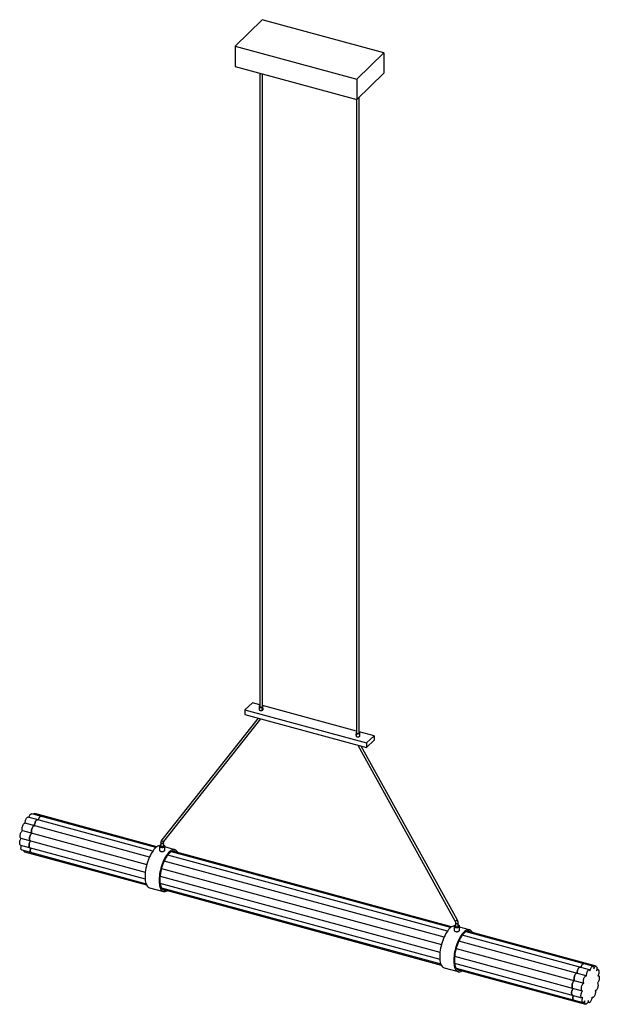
# Paper-space layout '_Trimétrica' of a CAD drawing. Header units: inches. Extents: x -21.6 to 21.6, y -7.1 to 66.2.
import ezdxf

# ---------------------------------------------------------------- set-up
doc = ezdxf.new("R2010")
doc.units = ezdxf.units.IN
doc.header["$MEASUREMENT"] = 0

psp = doc.layouts.new('_Trimétrica')

# ---------------------------------------------------------------- linework, layer by layer
at = {"color": 7, "linetype": 'Continuous', "lineweight": 25}
for p, q in [((-3.518, 66.166), (-5.539, 64.193)), ((5.539, 63.704), (-3.518, 66.166)), ((-5.539, 64.193), (3.518, 61.732)), ((-5.539, 64.193), (-5.539, 62.676)), ((3.518, 61.732), (5.539, 63.704)), ((5.539, 63.704), (5.539, 62.187)), ((-5.539, 62.676), (3.518, 60.215)), ((-3.702, 62.177), (-3.702, 15.052)), ((-3.505, 15.052), (-3.505, 62.123)), ((3.518, 60.215), (5.539, 62.187)), ((3.518, 61.732), (3.518, 60.215)), ((3.505, 60.218), (3.505, 13.093)), ((3.702, 13.093), (3.702, 60.395)), ((-4.251, 15.335), (-4.802, 14.797)), ((-4.802, 14.797), (4.251, 12.337)), ((-4.802, 14.797), (-4.802, 14.46)), ((-3.702, 15.186), (-4.251, 15.335)), ((-3.742, 15.052), (-3.742, 14.816)), ((3.505, 13.227), (-3.505, 15.133)), ((-3.501, 14.811), (-3.497, 14.81)), ((-3.466, 14.924), (-3.47, 14.925)), ((-3.466, 14.924), (-3.466, 15.052)), ((-3.466, 14.816), (-3.466, 14.841)), ((-3.821, 14.193), (-10.992, 5.135)), ((-10.837, 5.013), (-3.615, 14.137)), ((-4.802, 14.46), (4.251, 11.999)), ((3.466, 13.093), (3.466, 12.857)), ((4.802, 12.875), (3.702, 13.174)), ((3.742, 12.857), (3.742, 13.093)), ((4.251, 12.337), (4.802, 12.875)), ((4.251, 11.999), (4.802, 12.537)), ((4.802, 12.875), (4.802, 12.537)), ((3.586, 12.18), (10.828, -0.907)), ((11.001, -0.811), (3.85, 12.108)), ((4.251, 12.337), (4.251, 11.999)), ((-11.667, 4.295), (-20.946, 6.817)), ((-11.431, 4.56), (-20.682, 7.075)), ((-11.366, 4.609), (-20.449, 7.077)), ((-11.917, 3.847), (-21.18, 6.364)), ((-21.485, 5.249), (-12.223, 2.732)), ((-21.365, 5.816), (-12.111, 3.301)), ((-21.516, 4.737), (-12.237, 2.215)), ((-11.165, 4.668), (-11.165, 4.362)), ((-11.067, 4.908), (-11.067, 4.668)), ((-10.87, 4.668), (-10.87, 4.908)), ((-10.771, 4.362), (-10.771, 4.668)), ((-10.023, 4.397), (-10.771, 4.6)), ((-21.423, 4.375), (-12.169, 1.86)), ((-21.225, 4.247), (-12.134, 1.776)), ((10.269, -1.667), (-10.559, 3.994)), ((10.505, -1.402), (-10.279, 4.247)), ((10.57, -1.353), (-10.175, 4.285)), ((-11.021, 3.005), (9.825, -2.661)), ((10.019, -2.115), (-10.823, 3.549)), ((-11.129, 2.435), (9.713, -3.23)), ((-11.914, 1.565), (-10.869, 1.281)), ((-11.13, 1.914), (9.699, -3.747)), ((-11.019, 1.548), (9.767, -4.102)), ((-10.941, 1.451), (9.802, -4.186)), ((10.771, -1.294), (10.771, -1.6)), ((10.87, -1.054), (10.87, -1.294)), ((11.067, -1.294), (11.067, -1.054)), ((11.165, -1.6), (11.165, -1.294)), ((11.914, -1.565), (11.165, -1.362)), ((20.837, -4.539), (11.377, -1.968)), ((21.101, -4.281), (11.658, -1.715)), ((21.335, -4.278), (11.761, -1.677)), ((20.604, -4.992), (11.113, -2.413)), ((10.807, -3.527), (20.299, -6.107)), ((10.915, -2.957), (20.419, -5.54)), ((10.806, -4.048), (20.267, -6.619)), ((10.023, -4.397), (11.067, -4.681)), ((10.917, -4.414), (20.361, -6.981)), ((10.995, -4.51), (20.558, -7.109)), ((21.485, -4.531), (21.39, -4.505)), ((21.516, -4.981), (21.475, -4.97)), ((20.717, -6.949), (20.814, -6.975)), ((21.028, -6.598), (21.07, -6.609))]:
    psp.add_line(p, q, dxfattribs=at)
at = {"color": 7, "linetype": 'Continuous', "lineweight": 25, "flags": 128}
for points in [[(-3.742, 14.816), (-3.741, 14.809), (-3.729, 14.786), (-3.704, 14.767), (-3.668, 14.753)], [(-3.702, 15.102), (-3.72, 15.09), (-3.738, 15.069), (-3.741, 15.045), (-3.729, 15.023), (-3.704, 15.003), (-3.668, 14.989)], [(-3.668, 14.989), (-3.625, 14.982), (-3.58, 14.982), (-3.537, 14.99), (-3.501, 15.004), (-3.477, 15.024), (-3.466, 15.047), (-3.471, 15.07), (-3.489, 15.091), (-3.505, 15.102)], [(-3.668, 14.753), (-3.625, 14.745), (-3.58, 14.746), (-3.537, 14.754), (-3.501, 14.768), (-3.477, 14.788), (-3.466, 14.81), (-3.466, 14.816)], [(-3.65, 15.007), (-3.613, 15.001), (-3.575, 15.003), (-3.541, 15.013), (-3.517, 15.028), (-3.506, 15.047), (-3.505, 15.052)], [(-3.454, 14.894), (-3.456, 14.911), (-3.462, 14.922), (-3.471, 14.924), (-3.482, 14.917), (-3.493, 14.903), (-3.501, 14.884), (-3.507, 14.861), (-3.51, 14.84), (-3.507, 14.823), (-3.501, 14.812), (-3.493, 14.81), (-3.482, 14.816), (-3.471, 14.83), (-3.462, 14.85), (-3.456, 14.872), (-3.454, 14.894)], [(-3.473, 14.876), (-3.473, 14.882), (-3.475, 14.885), (-3.478, 14.886), (-3.482, 14.884), (-3.485, 14.879), (-3.488, 14.872), (-3.49, 14.865), (-3.491, 14.858), (-3.49, 14.852), (-3.488, 14.849), (-3.485, 14.848), (-3.482, 14.85), (-3.478, 14.855), (-3.475, 14.861), (-3.473, 14.869), (-3.473, 14.876)], [(3.466, 13), (3.462, 12.991), (3.456, 12.969), (3.454, 12.947), (3.456, 12.93), (3.462, 12.919), (3.466, 12.917)], [(3.466, 12.857), (3.467, 12.85), (3.478, 12.828), (3.503, 12.808), (3.54, 12.794)], [(3.505, 13.143), (3.488, 13.131), (3.47, 13.11), (3.467, 13.086), (3.478, 13.064), (3.503, 13.044), (3.54, 13.03)], [(3.54, 13.03), (3.583, 13.023), (3.628, 13.023), (3.671, 13.031), (3.706, 13.045), (3.731, 13.065), (3.741, 13.088), (3.737, 13.111), (3.718, 13.132), (3.702, 13.143)], [(3.54, 12.794), (3.583, 12.787), (3.628, 12.787), (3.671, 12.795), (3.706, 12.809), (3.731, 12.829), (3.741, 12.852), (3.742, 12.857)], [(3.558, 13.048), (3.595, 13.042), (3.633, 13.045), (3.667, 13.054), (3.691, 13.069), (3.702, 13.088), (3.702, 13.093)], [(-21.16, 6.358), (-21.161, 6.405), (-21.157, 6.463), (-21.147, 6.524), (-21.131, 6.586), (-21.11, 6.646), (-21.085, 6.7), (-21.057, 6.746), (-21.027, 6.782), (-20.997, 6.806), (-20.969, 6.818), (-20.946, 6.817)], [(-20.879, 6.799), (-20.863, 6.858), (-20.841, 6.916), (-20.815, 6.968), (-20.786, 7.012), (-20.756, 7.046), (-20.727, 7.068), (-20.699, 7.076), (-20.682, 7.075)], [(-20.25, 6.628), (-20.272, 6.629), (-20.301, 6.617), (-20.331, 6.593), (-20.36, 6.556), (-20.388, 6.51), (-20.413, 6.456), (-20.435, 6.397), (-20.451, 6.335), (-20.461, 6.274), (-20.465, 6.215), (-20.463, 6.169)], [(-20.463, 6.169), (-20.465, 6.215), (-20.461, 6.274), (-20.451, 6.335), (-20.435, 6.397), (-20.413, 6.456), (-20.388, 6.51), (-20.36, 6.556), (-20.331, 6.593), (-20.301, 6.617), (-20.272, 6.629), (-20.25, 6.628)], [(-19.986, 6.885), (-20.002, 6.887), (-20.03, 6.878), (-20.06, 6.857), (-20.09, 6.823), (-20.118, 6.779), (-20.144, 6.727), (-20.166, 6.668), (-20.183, 6.61)], [(-20.183, 6.61), (-20.166, 6.668), (-20.144, 6.727), (-20.118, 6.779), (-20.09, 6.823), (-20.06, 6.857), (-20.03, 6.878), (-20.002, 6.887), (-19.986, 6.885)], [(-21.365, 5.816), (-21.381, 5.847), (-21.391, 5.888), (-21.395, 5.939), (-21.392, 5.996), (-21.384, 6.057), (-21.369, 6.119), (-21.349, 6.179), (-21.324, 6.235), (-21.297, 6.283), (-21.267, 6.321), (-21.238, 6.349), (-21.209, 6.363), (-21.182, 6.364), (-21.18, 6.364)], [(-20.483, 6.175), (-20.486, 6.175), (-20.512, 6.174), (-20.541, 6.159), (-20.571, 6.132), (-20.6, 6.094), (-20.628, 6.045), (-20.652, 5.99), (-20.672, 5.93), (-20.687, 5.868), (-20.696, 5.807), (-20.699, 5.75), (-20.695, 5.699), (-20.685, 5.657), (-20.669, 5.627)], [(-20.669, 5.627), (-20.685, 5.657), (-20.695, 5.699), (-20.699, 5.75), (-20.696, 5.807), (-20.687, 5.868), (-20.672, 5.93), (-20.652, 5.99), (-20.628, 6.045), (-20.6, 6.094), (-20.571, 6.132), (-20.541, 6.159), (-20.512, 6.174), (-20.486, 6.175), (-20.483, 6.175)], [(-21.516, 4.737), (-21.538, 4.749), (-21.556, 4.774), (-21.569, 4.811), (-21.576, 4.858), (-21.576, 4.912), (-21.57, 4.972), (-21.558, 5.034), (-21.54, 5.095), (-21.518, 5.153), (-21.491, 5.205), (-21.466, 5.244)], [(-21.485, 5.249), (-21.488, 5.25), (-21.511, 5.266), (-21.528, 5.294), (-21.539, 5.333), (-21.545, 5.382), (-21.544, 5.438), (-21.536, 5.498), (-21.522, 5.56), (-21.504, 5.621), (-21.48, 5.678), (-21.453, 5.728), (-21.424, 5.769), (-21.394, 5.798), (-21.365, 5.816)], [(-20.669, 5.627), (-20.698, 5.609), (-20.728, 5.579), (-20.757, 5.538), (-20.784, 5.488), (-20.807, 5.432), (-20.826, 5.371), (-20.84, 5.309), (-20.847, 5.248), (-20.848, 5.192), (-20.843, 5.144), (-20.831, 5.104), (-20.814, 5.076), (-20.792, 5.061), (-20.788, 5.06)], [(-20.788, 5.06), (-20.792, 5.061), (-20.814, 5.076), (-20.831, 5.104), (-20.843, 5.144), (-20.848, 5.192), (-20.847, 5.248), (-20.84, 5.309), (-20.826, 5.371), (-20.807, 5.432), (-20.784, 5.488), (-20.757, 5.538), (-20.728, 5.579), (-20.698, 5.609), (-20.669, 5.627)], [(-10.837, 5.013), (-10.841, 5.009), (-10.864, 4.996), (-10.895, 4.996), (-10.929, 5.007), (-10.96, 5.029), (-10.985, 5.057), (-10.999, 5.088), (-11, 5.117), (-10.992, 5.135)], [(-21.423, 4.375), (-21.439, 4.383), (-21.459, 4.406), (-21.473, 4.44), (-21.481, 4.485), (-21.483, 4.538), (-21.478, 4.596), (-21.468, 4.658), (-21.451, 4.719)], [(-20.769, 5.055), (-20.795, 5.016), (-20.821, 4.964), (-20.844, 4.906), (-20.861, 4.845), (-20.874, 4.783), (-20.88, 4.723), (-20.879, 4.669), (-20.873, 4.622), (-20.86, 4.585), (-20.841, 4.56), (-20.82, 4.548)], [(-20.82, 4.548), (-20.841, 4.56), (-20.86, 4.585), (-20.873, 4.622), (-20.879, 4.669), (-20.88, 4.723), (-20.874, 4.783), (-20.861, 4.845), (-20.844, 4.906), (-20.821, 4.964), (-20.795, 5.016), (-20.769, 5.055)], [(-20.755, 4.53), (-20.771, 4.469), (-20.782, 4.407), (-20.787, 4.348), (-20.785, 4.295), (-20.777, 4.251), (-20.762, 4.216), (-20.743, 4.194), (-20.726, 4.186)], [(-20.726, 4.186), (-20.743, 4.194), (-20.762, 4.216), (-20.777, 4.251), (-20.785, 4.295), (-20.787, 4.348), (-20.782, 4.407), (-20.771, 4.469), (-20.755, 4.53)], [(-11.161, 4.689), (-11.166, 4.688), (-11.231, 4.675), (-11.298, 4.648), (-11.367, 4.608), (-11.438, 4.555), (-11.508, 4.489), (-11.579, 4.411), (-11.648, 4.322), (-11.717, 4.222), (-11.783, 4.113), (-11.847, 3.995), (-11.907, 3.869), (-11.964, 3.737), (-12.017, 3.599), (-12.065, 3.457), (-12.108, 3.312), (-12.146, 3.166), (-12.178, 3.019), (-12.204, 2.873), (-12.223, 2.729), (-12.236, 2.589), (-12.243, 2.453), (-12.243, 2.324), (-12.236, 2.201), (-12.223, 2.086), (-12.204, 1.981), (-12.178, 1.885), (-12.146, 1.801), (-12.108, 1.728), (-12.065, 1.667), (-12.017, 1.619), (-11.964, 1.585), (-11.914, 1.565)], [(-9.801, 4.184), (-9.809, 4.199), (-9.849, 4.266), (-9.895, 4.32), (-9.945, 4.362), (-10, 4.389), (-10.059, 4.404), (-10.121, 4.404), (-10.186, 4.391), (-10.254, 4.364), (-10.323, 4.324), (-10.393, 4.271), (-10.464, 4.205), (-10.534, 4.127), (-10.604, 4.038), (-10.672, 3.938), (-10.738, 3.829), (-10.802, 3.711), (-10.863, 3.585), (-10.92, 3.453), (-10.972, 3.315), (-11.02, 3.173), (-11.064, 3.028), (-11.101, 2.882), (-11.133, 2.735), (-11.159, 2.589), (-11.179, 2.445), (-11.192, 2.305), (-11.198, 2.169), (-11.198, 2.04), (-11.192, 1.917), (-11.179, 1.802), (-11.159, 1.697), (-11.133, 1.601), (-11.101, 1.517), (-11.064, 1.444), (-11.02, 1.383), (-10.972, 1.335), (-10.92, 1.301), (-10.863, 1.28), (-10.802, 1.272), (-10.738, 1.278), (-10.672, 1.298), (-10.604, 1.332), (-10.573, 1.351)], [(-11.067, 4.756), (-11.08, 4.752), (-11.12, 4.733), (-11.148, 4.709), (-11.163, 4.683), (-11.163, 4.655), (-11.149, 4.629), (-11.122, 4.605), (-11.083, 4.586), (-11.035, 4.573), (-10.983, 4.567), (-10.93, 4.569), (-10.879, 4.578), (-10.835, 4.594), (-10.801, 4.615), (-10.779, 4.64), (-10.771, 4.667), (-10.778, 4.695), (-10.799, 4.72), (-10.833, 4.742), (-10.87, 4.756)], [(-10.87, 4.908), (-10.87, 4.903), (-10.881, 4.884), (-10.905, 4.869), (-10.939, 4.86), (-10.977, 4.858), (-11.014, 4.863), (-11.044, 4.876), (-11.062, 4.893), (-11.067, 4.908)], [(-10.87, 4.668), (-10.87, 4.664), (-10.881, 4.645), (-10.905, 4.629), (-10.939, 4.62), (-10.977, 4.618), (-11.014, 4.623), (-11.044, 4.636), (-11.062, 4.653), (-11.067, 4.668)], [(-9.947, 4.223), (-9.996, 4.259), (-10.049, 4.281), (-10.107, 4.291), (-10.167, 4.287), (-10.23, 4.269), (-10.295, 4.238), (-10.362, 4.194), (-10.429, 4.137), (-10.496, 4.069), (-10.563, 3.988), (-10.629, 3.897), (-10.693, 3.796), (-10.755, 3.687), (-10.814, 3.569), (-10.87, 3.444), (-10.921, 3.314), (-10.968, 3.179), (-11.011, 3.041), (-11.048, 2.902), (-11.079, 2.761), (-11.105, 2.622), (-11.124, 2.484), (-11.137, 2.35), (-11.143, 2.22), (-11.143, 2.096), (-11.137, 1.979), (-11.124, 1.87), (-11.105, 1.77), (-11.079, 1.681), (-11.048, 1.601), (-11.011, 1.534), (-10.968, 1.479), (-10.921, 1.436), (-10.87, 1.406), (-10.814, 1.39), (-10.755, 1.387), (-10.721, 1.392)], [(10.775, -1.273), (10.77, -1.274), (10.705, -1.287), (10.638, -1.314), (10.569, -1.354), (10.499, -1.407), (10.428, -1.473), (10.358, -1.551), (10.288, -1.64), (10.22, -1.74), (10.154, -1.849), (10.09, -1.967), (10.029, -2.093), (9.972, -2.225), (9.919, -2.363), (9.871, -2.505), (9.828, -2.65), (9.791, -2.796), (9.759, -2.943), (9.733, -3.089), (9.713, -3.233), (9.7, -3.373), (9.693, -3.509), (9.693, -3.638), (9.7, -3.761), (9.713, -3.876), (9.733, -3.981), (9.759, -4.076), (9.791, -4.161), (9.828, -4.234), (9.871, -4.295), (9.919, -4.343), (9.972, -4.377), (10.023, -4.397)], [(10.87, -1.206), (10.835, -1.219), (10.801, -1.24), (10.779, -1.265), (10.771, -1.293), (10.778, -1.32), (10.799, -1.346), (10.833, -1.367), (10.876, -1.383)], [(10.828, -0.907), (10.83, -0.908), (10.844, -0.91), (10.868, -0.904), (10.9, -0.891), (10.934, -0.873), (10.965, -0.853), (10.988, -0.834), (11, -0.819), (11.001, -0.811)], [(10.87, -1.054), (10.874, -1.069), (10.892, -1.086), (10.922, -1.099), (10.959, -1.104), (10.997, -1.102), (11.031, -1.093), (11.055, -1.077), (11.066, -1.058), (11.067, -1.054)], [(10.87, -1.294), (10.874, -1.309), (10.892, -1.326), (10.922, -1.338), (10.959, -1.344), (10.997, -1.342), (11.031, -1.333), (11.055, -1.317), (11.066, -1.298), (11.067, -1.294)], [(10.876, -1.383), (10.927, -1.393), (10.98, -1.395), (11.033, -1.389), (11.08, -1.377), (11.12, -1.358), (11.148, -1.335), (11.163, -1.308), (11.163, -1.281), (11.149, -1.254), (11.122, -1.23), (11.083, -1.211), (11.067, -1.206)], [(12.135, -1.778), (12.128, -1.763), (12.087, -1.696), (12.042, -1.642), (11.991, -1.6), (11.936, -1.572), (11.877, -1.558), (11.815, -1.557), (11.75, -1.571), (11.683, -1.597), (11.614, -1.638), (11.543, -1.691), (11.473, -1.757), (11.402, -1.835), (11.333, -1.924), (11.264, -2.024), (11.198, -2.133), (11.134, -2.251), (11.074, -2.377), (11.017, -2.509), (10.964, -2.647), (10.916, -2.789), (10.873, -2.934), (10.835, -3.08), (10.803, -3.227), (10.777, -3.373), (10.758, -3.517), (10.745, -3.657), (10.738, -3.792), (10.738, -3.922), (10.745, -4.045), (10.758, -4.159), (10.777, -4.265), (10.803, -4.36), (10.835, -4.445), (10.873, -4.518), (10.916, -4.579), (10.964, -4.626), (11.017, -4.661), (11.074, -4.682), (11.134, -4.69), (11.198, -4.683), (11.264, -4.663), (11.333, -4.63), (11.364, -4.61)], [(11.989, -1.738), (11.941, -1.703), (11.887, -1.68), (11.83, -1.671), (11.769, -1.675), (11.706, -1.693), (11.641, -1.724), (11.575, -1.768), (11.507, -1.824), (11.44, -1.893), (11.373, -1.974), (11.307, -2.065), (11.243, -2.165), (11.181, -2.275), (11.122, -2.393), (11.067, -2.518), (11.015, -2.648), (10.968, -2.783), (10.926, -2.92), (10.889, -3.06), (10.857, -3.2), (10.832, -3.34), (10.813, -3.478), (10.8, -3.612), (10.793, -3.742), (10.793, -3.865), (10.8, -3.982), (10.813, -4.091), (10.832, -4.191), (10.857, -4.281), (10.889, -4.36), (10.926, -4.428), (10.968, -4.483), (11.015, -4.526), (11.067, -4.556), (11.122, -4.572), (11.181, -4.574), (11.215, -4.57)], [(20.141, -4.349), (20.118, -4.349), (20.09, -4.36), (20.06, -4.385), (20.03, -4.421), (20.002, -4.467), (19.977, -4.521), (19.956, -4.58), (19.94, -4.642), (19.93, -4.704), (19.926, -4.762), (19.927, -4.808)], [(19.927, -4.808), (19.926, -4.762), (19.93, -4.704), (19.94, -4.642), (19.956, -4.58), (19.977, -4.521), (20.002, -4.467), (20.03, -4.421), (20.06, -4.385), (20.09, -4.36), (20.118, -4.349), (20.141, -4.349)], [(20.405, -4.092), (20.388, -4.09), (20.36, -4.099), (20.331, -4.121), (20.301, -4.154), (20.272, -4.198), (20.247, -4.251), (20.224, -4.309), (20.208, -4.368)], [(20.208, -4.368), (20.224, -4.309), (20.247, -4.251), (20.272, -4.198), (20.301, -4.154), (20.331, -4.121), (20.36, -4.099), (20.388, -4.09), (20.405, -4.092)], [(20.892, -4.622), (20.903, -4.56), (20.921, -4.498), (20.943, -4.44), (20.969, -4.388), (20.997, -4.343), (21.027, -4.31), (21.057, -4.288), (21.085, -4.28), (21.11, -4.285), (21.131, -4.303), (21.147, -4.333), (21.157, -4.375), (21.161, -4.425), (21.159, -4.482)], [(21.159, -4.482), (21.182, -4.425), (21.209, -4.374), (21.238, -4.332), (21.267, -4.301), (21.297, -4.282), (21.324, -4.277), (21.349, -4.285), (21.369, -4.306), (21.384, -4.339), (21.392, -4.382), (21.395, -4.435), (21.391, -4.493), (21.381, -4.554), (21.365, -4.616)], [(19.907, -4.803), (19.905, -4.802), (19.878, -4.803), (19.849, -4.818), (19.82, -4.845), (19.79, -4.884), (19.763, -4.932), (19.738, -4.987), (19.718, -5.048), (19.704, -5.11), (19.695, -5.171), (19.692, -5.228), (19.696, -5.278), (19.706, -5.32), (19.722, -5.351)], [(19.722, -5.351), (19.706, -5.32), (19.696, -5.278), (19.692, -5.228), (19.695, -5.171), (19.704, -5.11), (19.718, -5.048), (19.738, -4.987), (19.763, -4.932), (19.79, -4.884), (19.82, -4.845), (19.849, -4.818), (19.878, -4.803), (19.905, -4.802), (19.907, -4.803)], [(20.419, -5.54), (20.403, -5.509), (20.392, -5.468), (20.388, -5.417), (20.391, -5.36), (20.4, -5.299), (20.415, -5.237), (20.435, -5.177), (20.459, -5.121), (20.487, -5.073), (20.516, -5.034), (20.546, -5.007), (20.575, -4.993), (20.601, -4.991), (20.625, -5.004)], [(20.625, -5.004), (20.622, -4.951), (20.626, -4.893), (20.636, -4.832), (20.653, -4.77), (20.674, -4.71), (20.699, -4.656), (20.727, -4.61), (20.756, -4.574), (20.786, -4.55), (20.815, -4.538), (20.841, -4.54), (20.863, -4.555), (20.88, -4.583), (20.892, -4.622)], [(21.365, -4.616), (21.394, -4.576), (21.424, -4.548), (21.453, -4.532), (21.48, -4.53), (21.504, -4.541), (21.522, -4.565), (21.536, -4.6), (21.544, -4.646), (21.545, -4.7), (21.539, -4.759), (21.528, -4.821), (21.511, -4.882), (21.488, -4.941), (21.463, -4.993)], [(21.463, -4.993), (21.491, -4.981), (21.518, -4.981), (21.54, -4.995), (21.558, -5.022), (21.57, -5.06), (21.576, -5.108), (21.576, -5.163), (21.569, -5.223), (21.556, -5.285), (21.538, -5.346), (21.515, -5.403), (21.488, -5.454), (21.459, -5.496), (21.429, -5.528)], [(19.722, -5.351), (19.693, -5.368), (19.663, -5.398), (19.634, -5.439), (19.607, -5.489), (19.584, -5.546), (19.565, -5.607), (19.551, -5.669), (19.544, -5.729), (19.543, -5.785), (19.548, -5.834), (19.559, -5.873), (19.577, -5.901), (19.599, -5.916), (19.603, -5.918)], [(19.603, -5.918), (19.599, -5.916), (19.577, -5.901), (19.559, -5.873), (19.548, -5.834), (19.543, -5.785), (19.544, -5.729), (19.551, -5.669), (19.565, -5.607), (19.584, -5.546), (19.607, -5.489), (19.634, -5.439), (19.663, -5.398), (19.693, -5.368), (19.722, -5.351)], [(20.321, -6.108), (20.295, -6.106), (20.273, -6.09), (20.256, -6.062), (20.244, -6.023), (20.239, -5.974), (20.24, -5.918), (20.248, -5.858), (20.261, -5.796), (20.28, -5.735), (20.303, -5.678), (20.33, -5.628), (20.359, -5.587), (20.389, -5.557), (20.419, -5.54)], [(21.429, -5.528), (21.451, -5.545), (21.468, -5.574), (21.478, -5.614), (21.483, -5.664), (21.481, -5.721), (21.473, -5.781), (21.459, -5.843), (21.439, -5.904), (21.415, -5.96), (21.388, -6.009), (21.359, -6.049), (21.329, -6.077), (21.3, -6.094), (21.273, -6.096)], [(19.621, -5.923), (19.596, -5.962), (19.57, -6.014), (19.547, -6.071), (19.529, -6.133), (19.517, -6.195), (19.511, -6.254), (19.511, -6.309), (19.518, -6.356), (19.531, -6.392), (19.549, -6.418), (19.571, -6.43)], [(19.571, -6.43), (19.549, -6.418), (19.531, -6.392), (19.518, -6.356), (19.511, -6.309), (19.511, -6.254), (19.517, -6.195), (19.529, -6.133), (19.547, -6.071), (19.57, -6.014), (19.596, -5.962), (19.621, -5.923)], [(19.636, -6.447), (19.62, -6.509), (19.609, -6.57), (19.604, -6.629), (19.606, -6.682), (19.614, -6.727), (19.628, -6.761), (19.648, -6.783), (19.664, -6.791)], [(19.664, -6.791), (19.648, -6.783), (19.628, -6.761), (19.614, -6.727), (19.606, -6.682), (19.604, -6.629), (19.609, -6.57), (19.62, -6.509), (19.636, -6.447)], [(20.354, -6.577), (20.324, -6.604), (20.295, -6.618), (20.269, -6.619), (20.246, -6.607), (20.227, -6.582), (20.215, -6.545), (20.208, -6.498), (20.207, -6.444), (20.213, -6.384), (20.226, -6.322), (20.243, -6.261), (20.266, -6.203), (20.292, -6.151), (20.321, -6.108)], [(20.51, -6.841), (20.483, -6.891), (20.454, -6.931), (20.425, -6.961), (20.395, -6.978), (20.368, -6.982), (20.344, -6.973), (20.325, -6.95), (20.311, -6.916), (20.302, -6.871), (20.3, -6.818), (20.305, -6.76), (20.316, -6.698), (20.333, -6.636), (20.354, -6.577)], [(21.029, -6.569), (21.025, -6.628), (21.014, -6.69), (20.997, -6.751), (20.975, -6.81), (20.95, -6.863), (20.921, -6.909), (20.892, -6.943), (20.862, -6.966), (20.834, -6.977), (20.808, -6.973), (20.787, -6.957), (20.77, -6.927), (20.759, -6.887), (20.754, -6.838)], [(21.273, -6.096), (21.283, -6.139), (21.286, -6.19), (21.282, -6.248), (21.273, -6.309), (21.257, -6.371), (21.237, -6.431), (21.212, -6.486), (21.184, -6.533), (21.155, -6.571), (21.125, -6.596), (21.096, -6.609), (21.07, -6.609), (21.047, -6.595), (21.029, -6.569)], [(20.754, -6.838), (20.736, -6.899), (20.714, -6.957), (20.687, -7.009), (20.659, -7.051), (20.629, -7.084), (20.599, -7.104), (20.572, -7.111), (20.547, -7.105), (20.526, -7.085), (20.511, -7.053), (20.501, -7.011), (20.498, -6.96), (20.501, -6.902), (20.51, -6.841)]]:
    psp.add_lwpolyline(points, dxfattribs=at)
at = {"color": 7, "linetype": 'Continuous', "lineweight": 25}
for centre, radius, start, end in [((-3.646, 15.065), 0.058, 192.96618, 266.03086), ((3.562, 13.106), 0.058, 192.96618, 266.03086), ((-20.458, 6.984), 0.0937, 84.54289, 147.18701), ((-19.761, 6.795), 0.0937, 84.54289, 147.18701), ((-21.182, 4.336), 0.0991, 179.45965, 244.06436), ((-20.486, 4.146), 0.0991, 179.45965, 244.06436), ((20.629, -4.182), 0.0937, 84.54289, 147.18701), ((19.905, -6.831), 0.0991, 179.45965, 244.06436)]:
    psp.add_arc(centre, radius, start, end, dxfattribs=at)
for points, knots in [([(-3.521, 14.843), (-3.521, 14.849), (-3.52, 14.86), (-3.512, 14.878), (-3.501, 14.895), (-3.49, 14.91), (-3.48, 14.92), (-3.473, 14.925), (-3.471, 14.924), (-3.47, 14.924)], [0, 0, 0, 0, 0.145781, 0.291217, 0.445351, 0.606501, 0.758761, 0.901293, 1, 1, 1, 1]), ([(-3.501, 14.811), (-3.503, 14.812), (-3.51, 14.814), (-3.518, 14.824), (-3.521, 14.835), (-3.521, 14.842), (-3.521, 14.843)], [0, 0, 0, 0, 0.23056, 0.583659, 0.935373, 1, 1, 1, 1]), ([(-3.482, 14.817), (-3.484, 14.815), (-3.488, 14.811), (-3.493, 14.811), (-3.495, 14.811)], [0, 0, 0, 0, 0.450402, 1, 1, 1, 1]), ([(-10.992, 5.135), (-10.999, 5.124), (-11.02, 5.096), (-11.044, 5.045), (-11.062, 4.983), (-11.066, 4.936), (-11.067, 4.911), (-11.067, 4.908)], [0, 0, 0, 0, 0.1674772, 0.4344044, 0.702554, 0.9666117, 1, 1, 1, 1]), ([(-10.87, 4.908), (-10.87, 4.915), (-10.869, 4.938), (-10.861, 4.971), (-10.849, 4.997), (-10.84, 5.009), (-10.837, 5.013)], [0, 0, 0, 0, 0.166519, 0.515439, 0.873799, 1, 1, 1, 1]), ([(-11.164, 4.362), (-11.163, 4.351), (-11.16, 4.328), (-11.129, 4.295), (-11.081, 4.269), (-11.02, 4.255), (-10.953, 4.254), (-10.888, 4.266), (-10.832, 4.288), (-10.792, 4.317), (-10.771, 4.343), (-10.773, 4.357), (-10.774, 4.362)], [0, 0, 0, 0, 0.094724, 0.20224, 0.309791, 0.416651, 0.523175, 0.63024, 0.737879, 0.845235, 0.951896, 1, 1, 1, 1]), ([(10.828, -0.907), (10.833, -0.915), (10.846, -0.94), (10.861, -0.983), (10.869, -1.024), (10.87, -1.046), (10.87, -1.054)], [0, 0, 0, 0, 0.166928, 0.502439, 0.837246, 1, 1, 1, 1]), ([(11.067, -1.054), (11.066, -1.04), (11.065, -1.003), (11.054, -0.941), (11.032, -0.873), (11.011, -0.831), (11.001, -0.811)], [0, 0, 0, 0, 0.1675365, 0.4562432, 0.746709, 1, 1, 1, 1]), ([(10.772, -1.6), (10.774, -1.611), (10.776, -1.634), (10.807, -1.667), (10.855, -1.693), (10.916, -1.707), (10.983, -1.708), (11.048, -1.696), (11.105, -1.674), (11.145, -1.645), (11.165, -1.619), (11.163, -1.604), (11.162, -1.6)], [0, 0, 0, 0, 0.094724, 0.20224, 0.309791, 0.416651, 0.523175, 0.63024, 0.737879, 0.845235, 0.951896, 1, 1, 1, 1])]:
    psp.add_open_spline(points, degree=3, knots=knots, dxfattribs=at)

doc.saveas('drawing.dxf')
